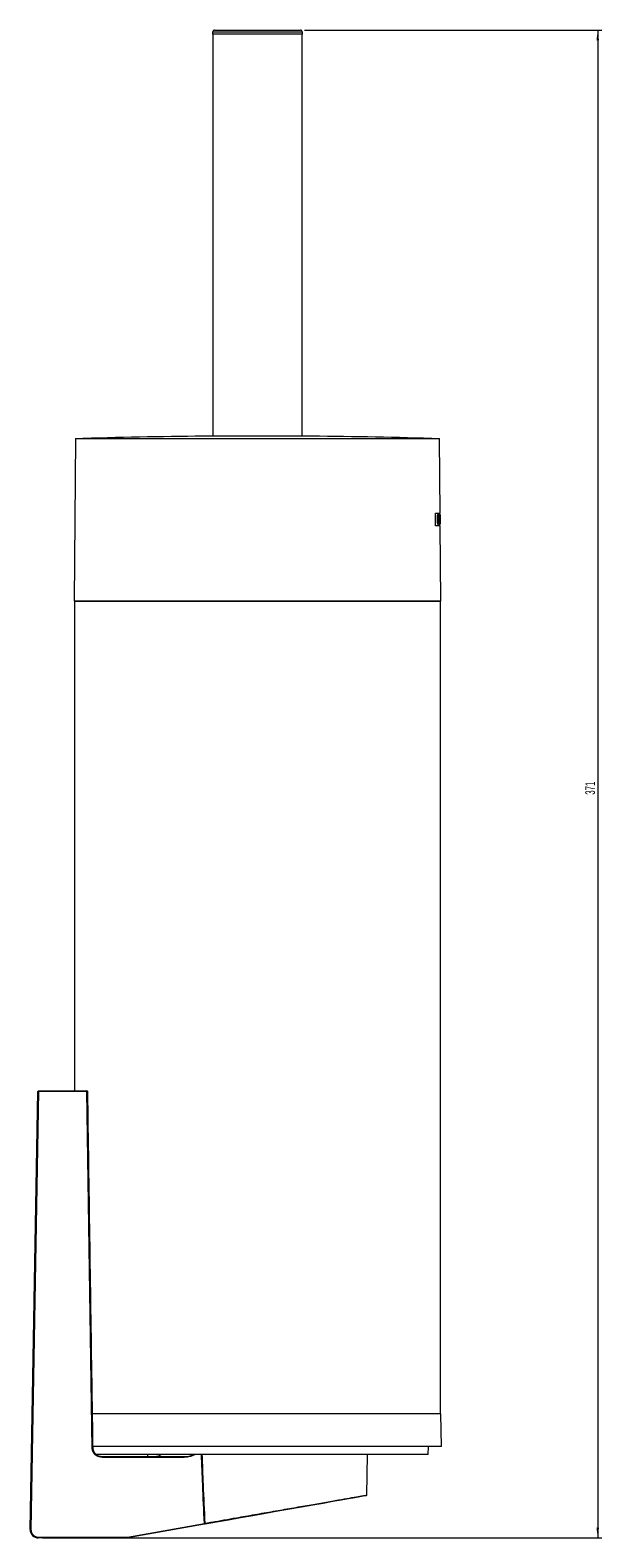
# Model space of a CAD drawing. Header units: millimetres. Extents: x -372 to 247, y -59 to 697.
# Tile 4 of 4: x 106 to 247, y 326 to 697. Entities that reach past the tile are written whole.
import ezdxf

# ---------------------------------------------------------------- set-up
doc = ezdxf.new("R2010")
doc.units = ezdxf.units.MM
doc.styles.add('SLDTEXTSTYLE0', font='TXT', dxfattribs={"width": 0.605})
doc.dimstyles.new('SLDDIMSTYLE2', dxfattribs={"dimtxt": 2.311487, "dimasz": 2.5, "dimexe": 0, "dimexo": 0.0625, "dimgap": 0.577872, "dimtad": 1, "dimtoh": 1, "dimrnd": 1e-09, "dimzin": 12, "dimdsep": 46, "dimtxsty": 'SLDTEXTSTYLE0', "dimsah": 1, "dimcen": 0.09, "dimadec": 0, "dimazin": 0, "dimtfac": 1, "dimtofl": 0, "dimtmove": 0, "dimatfit": 3, "dimfxl": 1, "dimfrac": 2, "dimtolj": 1, "dimtzin": 12, "dimarcsym": 0})

# ---------------------------------------------------------------- blocks, each defined once
blk = doc.blocks.new('*D3')
at = {"color": 7, "linetype": 'Continuous', "lineweight": 0}
for p, q in [((173.75, 697.3), (246.87, 697.3)), ((245.87, 697.3), (245.87, 326.3)), ((109.31, 326.3), (246.87, 326.3))]:
    blk.add_line(p, q, dxfattribs=at)
for points in [[(245.87, 697.3), (245.56, 694.8), (246.18, 694.8)], [(245.87, 326.3), (246.18, 328.8), (245.56, 328.8)]]:
    blk.add_solid(points, dxfattribs=at)
at = {"color": 7, "linetype": 'Continuous', "lineweight": 0, "insert": (242.8, 509.16), "char_height": 2.381, "attachment_point": 1, "rotation": 90, "style": 'SLDTEXTSTYLE0'}
blk.add_mtext('371', dxfattribs=at)

msp = doc.modelspace()

# ---------------------------------------------------------------- linework, layer by layer
at = {"color": 7, "linetype": 'Continuous', "lineweight": 15}
for p, q in [((151.149, 696.803), (151.149, 696.303)), ((173.249, 696.303), (151.149, 696.303)), ((151.199, 696.303), (151.199, 597.394)), ((151.649, 697.303), (172.749, 697.303)), ((173.199, 597.394), (173.199, 696.303)), ((173.249, 696.303), (173.249, 696.803)), ((173.549, 597.394), (150.849, 597.394)), ((117.447, 596.704), (117.1, 556.904)), ((117.547, 596.803), (206.851, 596.803)), ((207.11, 578.454), (206.951, 596.704)), ((205.983, 578.454), (207.11, 578.454)), ((207.137, 575.354), (206.011, 575.354)), ((206.367, 576.919), (206.467, 576.919)), ((206.528, 578.087), (206.628, 578.087)), ((206.55, 575.716), (206.65, 575.716)), ((206.615, 577.345), (206.715, 577.345)), ((206.629, 576.562), (206.729, 576.562)), ((206.759, 576.871), (206.859, 576.871)), ((206.854, 578.087), (206.954, 578.087)), ((206.875, 575.716), (206.975, 575.716)), ((206.923, 576.9), (207.023, 576.9)), ((207.002, 578.087), (207.102, 578.087)), ((207.014, 578.087), (207.01, 578.454)), ((207.019, 575.73), (207.024, 575.716)), ((207.024, 575.716), (207.124, 575.716)), ((207.037, 575.354), (207.034, 575.716)), ((207.098, 576.546), (207.086, 576.546)), ((207.114, 577.406), (207.117, 577.032)), ((207.117, 577.406), (207.119, 577.406)), ((207.298, 556.904), (207.137, 575.354)), ((117.199, 556.803), (117.199, 436.303)), ((117.199, 556.803), (207.199, 556.803)), ((207.199, 356.803), (207.199, 556.803)), ((106.315, 328.338), (108.196, 436.107)), ((108.396, 436.105), (106.515, 328.336)), ((108.396, 436.303), (108.396, 436.105)), ((108.396, 436.303), (120.279, 436.303)), ((120.279, 436.105), (108.396, 436.105)), ((120.279, 436.303), (120.279, 436.105)), ((121.575, 348.286), (120.279, 436.105)), ((207.274, 356.803), (121.56, 356.803)), ((207.413, 348.803), (207.274, 356.803)), ((207.413, 348.803), (121.695, 348.803)), ((204.199, 346.803), (204.234, 348.803)), ((162.199, 346.803), (122.512, 346.803)), ((124.136, 346.303), (124.136, 346.105)), ((124.136, 346.303), (144.177, 346.303)), ((144.177, 346.105), (124.136, 346.105)), ((135.181, 346.803), (135.187, 346.303)), ((144.177, 346.303), (144.177, 346.105)), ((204.199, 346.803), (162.199, 346.803)), ((189.087, 336.836), (189.218, 346.803)), ((108.314, 326.505), (130.156, 326.505)), ((108.314, 326.303), (108.314, 326.505)), ((130.156, 326.303), (130.156, 326.505)), ((130.208, 326.51), (149.143, 329.848)), ((149.177, 329.65), (130.242, 326.311)), ((130.156, 326.303), (108.314, 326.303))]:
    msp.add_line(p, q, dxfattribs=at)
at = {"color": 8, "linetype": 'Continuous', "lineweight": 15}
for p, q in [((173.249, 696.803), (151.149, 696.803)), ((173.55, 597.394), (150.849, 597.394)), ((206.951, 596.704), (117.447, 596.704)), ((119.437, 596.827), (204.962, 596.827)), ((117.1, 556.904), (207.298, 556.904))]:
    msp.add_line(p, q, dxfattribs=at)
at = {"color": 7, "linetype": 'Continuous', "lineweight": 15, "flags": 128}
for points in [[(119.437, 596.827), (119.31, 596.807), (119.297, 596.803)], [(205.101, 596.803), (205.089, 596.807), (204.962, 596.827)], [(206.011, 575.354), (206.007, 575.74), (205.983, 578.454)], [(121.748, 348.286), (121.768, 348.286), (121.775, 348.287)], [(188.922, 336.658), (188.922, 336.658), (188.745, 336.626), (188.216, 336.533), (187.342, 336.379), (186.134, 336.166), (184.609, 335.897), (182.788, 335.576), (180.693, 335.207), (178.354, 334.794), (175.801, 334.344), (173.068, 333.862), (170.192, 333.355), (167.211, 332.829), (164.165, 332.292), (161.093, 331.751), (158.038, 331.212), (155.039, 330.683), (152.137, 330.171), (149.37, 329.683)], [(149.37, 329.683), (149.35, 329.684), (149.329, 329.693), (149.309, 329.71), (149.289, 329.734), (149.272, 329.764), (149.257, 329.799), (149.246, 329.838), (149.238, 329.878)]]:
    msp.add_lwpolyline(points, dxfattribs=at)
at = {"color": 7, "linetype": 'Continuous', "lineweight": 15}
for centre, radius, start, end in [((151.649, 696.803), 0.5, 90, 180), ((172.749, 696.803), 0.5, 0, 90), ((162.199, -902.563), 1500, 90.433571, 91.63362), ((162.199, -902.563), 1500, 88.36638, 89.566429), ((117.547, 596.703), 0.1, 90, 179.5), ((206.851, 596.703), 0.1, 0.5, 90), ((117.2, 556.903), 0.1, 179.5, 270), ((207.198, 556.903), 0.1, 270, 0.5), ((108.396, 436.103), 0.2, 90, 179), ((108.246, 430.353), 5.753, 88.50469, 90.49627), ((120.279, 436.103), 0.2, 0.83232, 90), ((188.887, 336.855), 0.2, 280, 353.61081), ((108.314, 328.303), 2, 179, 270), ((106.365, 322.626), 5.713, 88.49758, 90.50338), ((108.314, 328.305), 1.8, 179, 270), ((130.156, 326.805), 0.3, 270, 280), ((96.597, 320.533), 34.138, 9.74498, 10.08354), ((115.888, 323.934), 33.776, 9.74264, 10.08483), ((130.156, 326.803), 0.5, 270, 280)]:
    msp.add_arc(centre, radius, start, end, dxfattribs=at)
at = {"color": 8, "linetype": 'Continuous', "lineweight": 15}
for centre, radius, start, end in [((120.413, 430.253), 5.854, 89.35211, 91.30962), ((121.71, 342.564), 5.723, 89.35755, 91.3597)]:
    msp.add_arc(centre, radius, start, end, dxfattribs=at)
at = {"color": 7, "linetype": 'Continuous', "lineweight": 15}
for centre, major_axis, ratio, start_param, end_param in [((162.199, 578.619), (44.91, 0), 0.214489, 6.150575, 6.1578944), ((162.199, 575.152), (44.94, 0), 0.232955, 0.1278116, 0.1351284)]:
    msp.add_ellipse(centre, major_axis=major_axis, ratio=ratio, start_param=start_param, end_param=end_param, dxfattribs=at)
for points, knots in [([(206.528, 578.087), (206.505, 578.072), (206.467, 578.045), (206.417, 577.848), (206.385, 577.589), (206.367, 577.269), (206.367, 577.041), (206.367, 576.919)], [0, 0, 0, 0, 0.2515219, 0.434008, 0.6172488, 0.7963327, 1, 1, 1, 1]), ([(206.367, 576.919), (206.371, 576.745), (206.378, 576.453), (206.411, 576.097), (206.45, 575.871), (206.498, 575.735), (206.531, 575.723), (206.55, 575.716)], [0, 0, 0, 0, 0.2832264, 0.4773569, 0.63755004, 0.79807616, 1, 1, 1, 1]), ([(206.628, 578.087), (206.605, 578.072), (206.567, 578.045), (206.517, 577.848), (206.485, 577.589), (206.467, 577.269), (206.467, 577.041), (206.467, 576.919)], [0, 0, 0, 0, 0.25152216, 0.43400799, 0.61724882, 0.79633269, 1, 1, 1, 1]), ([(206.467, 576.919), (206.471, 576.745), (206.478, 576.453), (206.511, 576.097), (206.55, 575.871), (206.598, 575.735), (206.631, 575.723), (206.65, 575.716)], [0, 0, 0, 0, 0.2832264, 0.4773567, 0.6375498, 0.7980759, 1, 1, 1, 1]), ([(206.522, 576.92), (206.523, 577.067), (206.524, 577.29), (206.542, 577.564), (206.567, 577.722), (206.597, 577.809), (206.618, 577.817), (206.628, 577.821)], [0, 0, 0, 0, 0.3341028, 0.5073396, 0.6813273, 0.8469226, 1, 1, 1, 1]), ([(206.643, 575.983), (206.628, 575.994), (206.601, 576.015), (206.565, 576.163), (206.539, 576.398), (206.526, 576.658), (206.523, 576.847), (206.522, 576.92)], [0, 0, 0, 0, 0.21583639, 0.40966666, 0.57553925, 0.83371833, 1, 1, 1, 1]), ([(206.564, 577.776), (206.571, 577.75), (206.586, 577.697), (206.603, 577.543), (206.61, 577.418), (206.615, 577.345)], [0, 0, 0, 0, 0.2972241, 0.593779, 1, 1, 1, 1]), ([(206.629, 576.562), (206.627, 576.467), (206.622, 576.305), (206.606, 576.14), (206.594, 576.094), (206.59, 576.08)], [0, 0, 0, 0, 0.4958036, 0.8444194, 1, 1, 1, 1]), ([(206.757, 577.415), (206.749, 577.542), (206.737, 577.757), (206.702, 577.968), (206.666, 578.073), (206.64, 578.083), (206.628, 578.087)], [0, 0, 0, 0, 0.3325269, 0.5609461, 0.7892248, 1, 1, 1, 1]), ([(206.628, 577.821), (206.64, 577.813), (206.661, 577.801), (206.685, 577.694), (206.703, 577.544), (206.71, 577.418), (206.715, 577.345)], [0, 0, 0, 0, 0.3058916, 0.5121969, 0.7180387, 1, 1, 1, 1]), ([(206.729, 576.562), (206.727, 576.466), (206.722, 576.302), (206.702, 576.116), (206.678, 576.012), (206.657, 575.985), (206.645, 575.983), (206.643, 575.983)], [0, 0, 0, 0, 0.3105856, 0.5289689, 0.7479255, 0.9590941, 1, 1, 1, 1]), ([(206.65, 575.716), (206.667, 575.726), (206.699, 575.744), (206.736, 575.906), (206.762, 576.152), (206.769, 576.366), (206.772, 576.486)], [0, 0, 0, 0, 0.27358125, 0.49581672, 0.71800265, 1, 1, 1, 1]), ([(206.854, 578.087), (206.842, 578.076), (206.821, 578.056), (206.791, 577.868), (206.77, 577.608), (206.757, 577.262), (206.758, 577.008), (206.759, 576.871)], [0, 0, 0, 0, 0.22035759, 0.40478202, 0.58877089, 0.77880839, 1, 1, 1, 1]), ([(206.759, 576.871), (206.762, 576.702), (206.768, 576.411), (206.794, 576.054), (206.825, 575.829), (206.853, 575.728), (206.869, 575.72), (206.875, 575.716)], [0, 0, 0, 0, 0.2843917, 0.4867663, 0.6896203, 0.8854232, 1, 1, 1, 1]), ([(206.954, 578.087), (206.942, 578.076), (206.921, 578.056), (206.891, 577.868), (206.87, 577.608), (206.857, 577.262), (206.858, 577.008), (206.859, 576.871)], [0, 0, 0, 0, 0.22035745, 0.40478206, 0.58877083, 0.77880836, 1, 1, 1, 1]), ([(206.859, 576.871), (206.862, 576.702), (206.868, 576.411), (206.894, 576.054), (206.925, 575.829), (206.953, 575.728), (206.969, 575.72), (206.975, 575.716)], [0, 0, 0, 0, 0.2843918, 0.4867662, 0.6896203, 0.8854232, 1, 1, 1, 1]), ([(206.893, 576.868), (206.892, 577.011), (206.891, 577.235), (206.901, 577.521), (206.917, 577.686), (206.936, 577.801), (206.949, 577.814), (206.957, 577.821)], [0, 0, 0, 0, 0.30834885, 0.48127616, 0.65587406, 0.81749926, 1, 1, 1, 1]), ([(206.972, 575.983), (206.965, 575.991), (206.949, 576.007), (206.926, 576.15), (206.908, 576.35), (206.897, 576.596), (206.894, 576.775), (206.893, 576.868)], [0, 0, 0, 0, 0.2048283, 0.4115146, 0.5933336, 0.78853, 1, 1, 1, 1]), ([(206.904, 577.53), (206.906, 577.505), (206.913, 577.402), (206.919, 577.177), (206.922, 576.988), (206.923, 576.9)], [0, 0, 0, 0, 0.14795456, 0.60802776, 1, 1, 1, 1]), ([(206.923, 576.9), (206.924, 576.739), (206.925, 576.514), (206.918, 576.333), (206.916, 576.282)], [0, 0, 0, 0, 0.7171377, 1, 1, 1, 1]), ([(207.044, 576.898), (207.041, 577.072), (207.037, 577.364), (207.021, 577.727), (207.001, 577.952), (206.978, 578.071), (206.961, 578.082), (206.954, 578.087)], [0, 0, 0, 0, 0.2854001, 0.4795822, 0.6746952, 0.8562509, 1, 1, 1, 1]), ([(206.957, 577.821), (206.964, 577.812), (206.979, 577.796), (206.997, 577.656), (207.011, 577.441), (207.02, 577.179), (207.022, 576.988), (207.023, 576.9)], [0, 0, 0, 0, 0.1976307, 0.3966941, 0.5752305, 0.8045905, 1, 1, 1, 1]), ([(207.023, 576.9), (207.024, 576.742), (207.025, 576.497), (207.015, 576.215), (207.001, 576.056), (206.986, 575.989), (206.976, 575.985), (206.972, 575.983)], [0, 0, 0, 0, 0.3481448, 0.5355028, 0.7231945, 0.9075429, 1, 1, 1, 1]), ([(206.975, 575.716), (206.988, 575.735), (207.009, 575.766), (207.03, 575.979), (207.042, 576.271), (207.045, 576.594), (207.044, 576.815), (207.044, 576.898)], [0, 0, 0, 0, 0.26515531, 0.44831211, 0.63210288, 0.86207265, 1, 1, 1, 1]), ([(207.102, 578.087), (207.098, 578.077), (207.094, 578.062), (207.086, 577.939), (207.082, 577.78), (207.081, 577.609), (207.081, 577.499), (207.081, 577.454)], [0, 0, 0, 0, 0.3277172, 0.5195766, 0.7133033, 0.8813978, 1, 1, 1, 1]), ([(207.081, 577.454), (207.082, 577.379), (207.084, 577.239), (207.091, 577.062), (207.096, 576.992), (207.098, 576.955)], [0, 0, 0, 0, 0.3504648, 0.6533107, 1, 1, 1, 1]), ([(207.086, 576.546), (207.087, 576.423), (207.09, 576.213), (207.1, 575.96), (207.11, 575.793), (207.118, 575.724), (207.122, 575.719), (207.124, 575.716)], [0, 0, 0, 0, 0.25565995, 0.43889238, 0.6227273, 0.84890797, 1, 1, 1, 1]), ([(207.093, 577.476), (207.093, 577.512), (207.093, 577.587), (207.094, 577.681), (207.096, 577.756), (207.1, 577.812), (207.102, 577.817), (207.104, 577.821)], [0, 0, 0, 0, 0.16348642, 0.32811282, 0.48632634, 0.66342561, 1, 1, 1, 1]), ([(207.098, 577.271), (207.097, 577.285), (207.096, 577.319), (207.094, 577.39), (207.094, 577.446), (207.093, 577.476)], [0, 0, 0, 0, 0.2479391, 0.6150219, 1, 1, 1, 1]), ([(207.12, 576.961), (207.119, 576.989), (207.117, 577.044), (207.111, 577.113), (207.104, 577.161), (207.099, 577.248), (207.098, 577.271)], [0, 0, 0, 0, 0.25166, 0.5028683, 0.8686999, 1, 1, 1, 1]), ([(207.098, 576.955), (207.101, 576.927), (207.105, 576.872), (207.113, 576.801), (207.118, 576.739), (207.12, 576.699)], [0, 0, 0, 0, 0.2510682, 0.501398, 1, 1, 1, 1]), ([(207.121, 575.983), (207.119, 575.994), (207.115, 576.011), (207.108, 576.127), (207.103, 576.269), (207.1, 576.417), (207.099, 576.516), (207.098, 576.546)], [0, 0, 0, 0, 0.3282188, 0.5184661, 0.6783898, 0.9037844, 1, 1, 1, 1]), ([(207.119, 577.406), (207.118, 577.49), (207.117, 577.647), (207.114, 577.845), (207.111, 577.999), (207.107, 578.077), (207.103, 578.084), (207.102, 578.087)], [0, 0, 0, 0, 0.2075661, 0.3836637, 0.5598506, 0.8144246, 1, 1, 1, 1]), ([(207.104, 577.821), (207.106, 577.816), (207.109, 577.81), (207.112, 577.735), (207.114, 577.631), (207.116, 577.514), (207.116, 577.434), (207.117, 577.406)], [0, 0, 0, 0, 0.3204797, 0.4983786, 0.6774247, 0.8825352, 1, 1, 1, 1]), ([(207.128, 576.402), (207.127, 576.471), (207.126, 576.609), (207.124, 576.796), (207.122, 576.902), (207.121, 576.948), (207.12, 576.961)], [0, 0, 0, 0, 0.2812353, 0.5642068, 0.8746498, 1, 1, 1, 1]), ([(207.12, 576.699), (207.121, 576.675), (207.123, 576.638), (207.124, 576.546), (207.125, 576.463), (207.126, 576.409), (207.126, 576.387)], [0, 0, 0, 0, 0.3898682, 0.616068, 0.8422794, 1, 1, 1, 1]), ([(207.126, 576.387), (207.127, 576.342), (207.127, 576.253), (207.127, 576.137), (207.127, 576.045), (207.125, 575.992), (207.122, 575.986), (207.121, 575.983)], [0, 0, 0, 0, 0.1796406, 0.3596854, 0.5373249, 0.7847256, 1, 1, 1, 1]), ([(207.124, 575.716), (207.126, 575.729), (207.13, 575.749), (207.131, 575.901), (207.131, 576.087), (207.129, 576.267), (207.128, 576.372), (207.128, 576.402)], [0, 0, 0, 0, 0.3362441, 0.5371984, 0.7394848, 0.9242127, 1, 1, 1, 1]), ([(121.775, 348.287), (121.694, 353.689), (121.255, 382.962), (120.828, 412.235), (120.48, 436.106)], [0, 0, 0, 0, 0.1845522, 1, 1, 1, 1]), ([(124.136, 346.105), (123.76, 346.145), (123.053, 346.221), (122.205, 346.782), (121.677, 347.502), (121.607, 348.038), (121.575, 348.286)], [0, 0, 0, 0, 0.302607, 0.5676739, 0.8000002, 1, 1, 1, 1]), ([(121.748, 348.286), (121.776, 348.06), (121.807, 347.804), (122.012, 347.361), (122.359, 346.897), (123.091, 346.447), (123.742, 346.309), (124.09, 346.304), (124.136, 346.303)], [0, 0, 0, 0, 0.1970738, 0.2225715, 0.4280978, 0.6937705, 0.9594526, 1, 1, 1, 1]), ([(138.494, 346.803), (138.479, 346.782), (138.337, 346.592), (137.942, 346.378), (137.557, 346.328), (137.364, 346.303)], [0, 0, 0, 0, 0.0576229, 0.5288062, 1, 1, 1, 1]), ([(149.238, 329.878), (149.354, 329.898), (149.932, 329.999), (151.468, 330.268), (153.94, 330.701), (157.46, 331.317), (161.58, 332.038), (166.159, 332.839), (170.669, 333.628), (174.894, 334.368), (178.79, 335.05), (182.158, 335.639), (184.968, 336.131), (187.095, 336.503), (188.473, 336.744), (189.109, 336.856), (189.025, 336.841), (189.003, 336.837)], [0, 0, 0, 0, 0.00711953, 0.03560895, 0.09266072, 0.15050586, 0.23219265, 0.31624802, 0.39793638, 0.48201073, 0.56335872, 0.64712157, 0.72747907, 0.81023578, 0.88940895, 0.97092847, 1, 1, 1, 1]), ([(149.143, 329.848), (149.165, 329.855), (149.198, 329.866), (149.228, 329.875), (149.238, 329.878)], [0, 0, 0, 0, 0.6736285, 1, 1, 1, 1])]:
    msp.add_open_spline(points, degree=3, knots=knots, dxfattribs=at)
at = {"color": 8, "linetype": 'Continuous', "lineweight": 15}
for points, knots in [([(146.869, 346.803), (146.492, 346.614), (145.648, 346.189), (144.701, 346.135), (144.177, 346.105)], [0, 0, 0, 0, 0.4463489, 1, 1, 1, 1]), ([(144.177, 346.303), (144.685, 346.325), (145.478, 346.358), (146.196, 346.685), (146.455, 346.803)], [0, 0, 0, 0, 0.6399662, 1, 1, 1, 1]), ([(149.143, 329.848), (149.007, 333.026), (148.766, 338.678), (148.537, 344.33), (148.436, 346.803)], [0, 0, 0, 0, 0.5623699, 1, 1, 1, 1]), ([(148.538, 346.803), (148.637, 344.331), (148.865, 338.689), (149.104, 333.048), (149.238, 329.878)], [0, 0, 0, 0, 0.4381364, 1, 1, 1, 1])]:
    msp.add_open_spline(points, degree=3, knots=knots, dxfattribs=at)

# ---------------------------------------------------------------- dimensions: what is measured, and where the dimension line sits
at = {"color": 7, "linetype": 'Continuous', "lineweight": 0}
dim = msp.add_linear_dim(base=(245.874, 326.303), p1=(172.749, 697.303), p2=(108.314, 326.303), angle=90, dimstyle='SLDDIMSTYLE2', dxfattribs=at)
dim.commit()
dim.dimension.update_dxf_attribs({"geometry": '*D3', "text_midpoint": (245.874, 511.803), "dimtype": 160})

doc.saveas('drawing.dxf')
